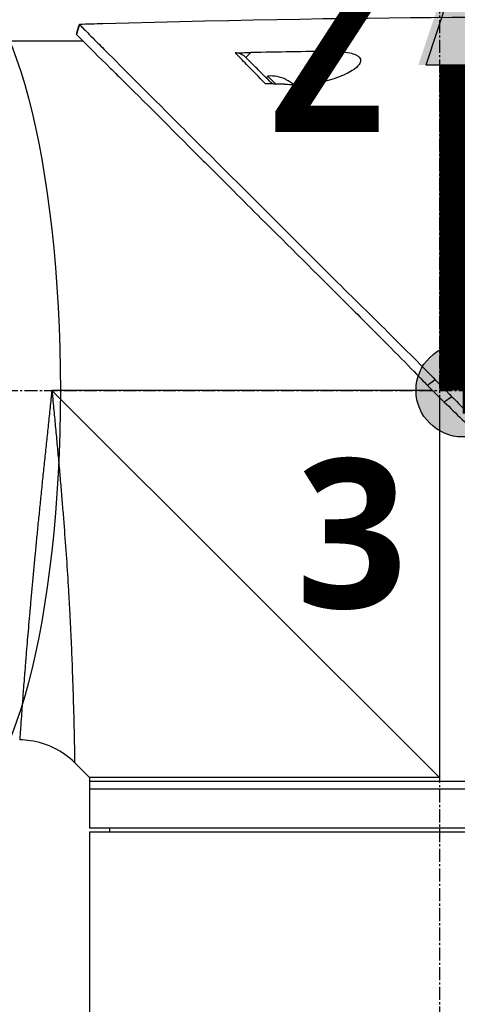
# Model space of a CAD drawing. Header units: millimetres. Extents: x 0 to 4378, y 0 to 2376.
# Tile 163 of 229: x 1629 to 1685, y 1560 to 1687. Entities that reach past the tile are written whole.
import ezdxf

# ---------------------------------------------------------------- set-up
doc = ezdxf.new("R2010")
doc.units = ezdxf.units.MM
doc.header["$LTSCALE"] = 0.2
doc.linetypes.add('CENTER2', pattern=[1.125, 0.75, -0.125, 0.125, -0.125])
for name, color, linetype in [('02_Center Line', 1, 'CENTER2'), ('07_Special Line2', 76, 'Continuous'), ('12_Before Rev.Num.', 5, 'Continuous'), ('13_After Rev.Num.', 6, 'Continuous')]:
    doc.layers.add(name, color=color, linetype=linetype)
doc.layers.add('14_Mark', color=7, linetype='Continuous', true_color=0xe03c31)
doc.styles.add('Rainbow-5.0 Style', font='malgunsl.ttf')
doc.dimstyles.new('Rainbow-5.0 Style', dxfattribs={"dimtxt": 4, "dimasz": 2.5, "dimexe": 1, "dimexo": 1, "dimgap": 1, "dimtad": 1, "dimdsep": 46, "dimtxsty": 'Rainbow-5.0 Style', "dimcen": 0, "dimclrd": 251, "dimclre": 251, "dimclrt": 7, "dimazin": 3, "dimtp": 0.1, "dimtm": 0.1, "dimtfac": 0.61, "dimtmove": 0, "dimatfit": 3, "dimfxl": 1, "dimlwd": -1, "dimlwe": -1, "dimarcsym": 1})

# ---------------------------------------------------------------- blocks, each defined once
blk = doc.blocks.new('A$Cba8e81c6')
for p, q in [((-85.42, 1026.95), (-85.79, 1025.69)), ((-95.9, 1024.85), (-84.98, 1024.85)), ((-63.37, 1023.33), (-64, 1022.71)), ((-57.38, 1019.22), (-53.09, 1023.5)), ((-61.38, 1020.09), (-61.17, 1020.3)), ((-60.15, 1019.28), (-61.17, 1020.3)), ((-58.8, 1019.84), (-58.79, 1019.85)), ((-57.88, 1019.23), (-57.87, 1019.23)), ((-39.62, 981.2), (-40.61, 980.47)), ((-40, 979.85), (-88.95, 979.85)), ((-39.1, 930), (-88.95, 979.85)), ((-39.1, 978.96), (-39.1, 930)), ((-37.48, 979.03), (-38.48, 978.35)), ((-84.1, 930), (-86.02, 931.92)), ((-84.1, 930), (-84.1, 923.5)), ((5.9, 929.5), (-84.1, 929.5)), ((5.9, 928.5), (-84.1, 928.5)), ((5.9, 923.5), (-84.1, 923.5)), ((-84.1, 923), (5.9, 923)), ((-84.1, 923), (-84.1, 719.1)), ((-81.49, 923), (-81.5, 923.5))]:
    blk.add_line(p, q)
for radius, start, end in [(4.52, 63.7131, 94.7607), (4.5, 49.6154, 63.7759)]:
    blk.add_arc((-60.79, 1015.8), radius, start, end)
for centre, major_axis, ratio, start_param, end_param in [((-345.1, 997.6), (-366.09, -26.02), 0.042138, 3.488133, 3.909025), ((8.74, -1500.3), (-2690.77, 101.98), 0.938894, 4.781808, 4.782934), ((-217.48, 1005.32), (-233.77, -14.41), 0.048344, 3.929452, 3.989586)]:
    blk.add_ellipse(centre, major_axis=major_axis, ratio=ratio, start_param=start_param, end_param=end_param)
for points in [[(-85.79, 1025.69), (-85.67, 1026.11), (-85.54, 1026.53), (-85.42, 1026.95)], [(-93.09, 934.85), (-93.09, 934.85), (-93.09, 934.85), (-93.09, 934.85)]]:
    blk.add_open_spline(points, degree=3)
for points, knots in [([(-85.42, 1026.95), (-85.42, 1026.95), (-85.42, 1026.95), (-85.42, 1026.95), (-85.42, 1026.95), (-85.42, 1026.95)], [-0.02987732, -0.02987732, -0.02987732, -0.02987732, -0.01373724, -0.01373724, 0, 0, 0, 0]), ([(-85.42, 1026.95), (-85.42, 1026.95), (-85.42, 1026.95), (-85.42, 1026.95), (-85.42, 1026.95), (-85.42, 1026.95), (-85.42, 1026.95), (-85.41, 1026.94), (-85.41, 1026.94), (-85.4, 1026.93), (-85.39, 1026.92), (-85.35, 1026.88), (-85.31, 1026.84), (-85.16, 1026.7), (-85.02, 1026.55), (-84.45, 1025.99), (-83.9, 1025.43), (-82.74, 1024.26), (-82.21, 1023.73), (-79.28, 1020.76), (-76, 1017.5), (-71.33, 1012.84), (-70.31, 1011.82), (-64.85, 1006.37), (-59.96, 1001.5), (-54.81, 996.34), (-54.66, 996.19), (-52.08, 993.6), (-49.58, 991.15), (-45.82, 987.44), (-44.57, 986.2), (-41.58, 983.21), (-40.28, 981.88), (-39.62, 981.2)], [0.000001, 0.000001, 0.000001, 0.000001, 0.009162, 0.009162, 0.016971, 0.016971, 0.03259, 0.03259, 0.063827, 0.063827, 0.126304, 0.126304, 0.251265, 0.251265, 0.50133, 0.50133, 1.002, 1.002, 1.335959, 1.335959, 2.67129, 2.67129, 3.030313, 3.030313, 4.543873, 4.543873, 4.592411, 4.592411, 5.347172, 5.347172, 5.723633, 5.723633, 6.247668, 6.247668, 6.247668, 6.247668]), ([(-85.79, 1025.68), (-85.79, 1025.68), (-85.79, 1025.68), (-85.79, 1025.69), (-85.79, 1025.69), (-85.79, 1025.69), (-85.79, 1025.69), (-85.79, 1025.69), (-85.79, 1025.69), (-85.79, 1025.69)], [0.69221804, 0.69221804, 0.69221804, 0.69221804, 0.69329226, 0.69329226, 0.695708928, 0.695708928, 0.696915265, 0.696915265, 0.698320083, 0.698320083, 0.698320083, 0.698320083]), ([(-85.79, 1025.69), (-85.79, 1025.69), (-85.79, 1025.69), (-85.79, 1025.68), (-85.79, 1025.68), (-85.79, 1025.68), (-85.79, 1025.68), (-85.79, 1025.68), (-85.78, 1025.67), (-85.77, 1025.66), (-85.76, 1025.64), (-85.71, 1025.58), (-85.66, 1025.53), (-85.44, 1025.31), (-85.22, 1025.09), (-84.19, 1024.05), (-82.98, 1022.84), (-80.97, 1020.86), (-80.48, 1020.39), (-77.2, 1017.15), (-73.73, 1013.65), (-69.62, 1009.55), (-69.32, 1009.25), (-66.78, 1006.71), (-64.43, 1004.36), (-58.55, 998.5), (-54.92, 994.9), (-49.5, 989.49), (-47.7, 987.69), (-43.1, 983.05), (-41.01, 980.89), (-40.61, 980.47)], [0.000047, 0.000047, 0.000047, 0.000047, 0.011008, 0.011008, 0.020393, 0.020393, 0.039197, 0.039197, 0.07693, 0.07693, 0.152825, 0.152825, 0.305669, 0.305669, 0.610232, 0.610232, 1.419716, 1.419716, 1.651889, 1.651889, 2.978842, 2.978842, 3.080675, 3.080675, 3.850394, 3.850394, 4.95171, 4.95171, 5.489352, 5.489352, 6.333255, 6.333255, 6.333255, 6.333255]), ([(-65.36, 1023.3), (-65.05, 1023.31), (-64.69, 1023.31), (-64.04, 1023.32), (-63.7, 1023.33), (-63.37, 1023.33)], [-0.1934752, -0.1934752, -0.1934752, -0.1934752, -0.0983779, -0.0983779, 0, 0, 0, 0]), ([(-64, 1022.71), (-64.09, 1022.8), (-64.19, 1022.88), (-64.4, 1023.03), (-64.51, 1023.09), (-64.74, 1023.2), (-64.87, 1023.24), (-65.12, 1023.29), (-65.24, 1023.31), (-65.36, 1023.3)], [0, 0, 0, 0, 0.0382217, 0.0382217, 0.0766364, 0.0766364, 0.116027, 0.116027, 0.1530194, 0.1530194, 0.1530194, 0.1530194]), ([(-61.47, 1019.3), (-62.33, 1020.19), (-63.15, 1021.03), (-63.91, 1021.81), (-64.42, 1022.34), (-64.91, 1022.84), (-65.36, 1023.3)], [0, 0, 0, 0, 0.5977799, 0.5977799, 0.5977799, 0.9999999, 0.9999999, 0.9999999, 0.9999999]), ([(-53.09, 1023.5), (-52.66, 1023.51), (-52.23, 1023.5), (-51.4, 1023.43), (-51, 1023.38), (-50.34, 1023.23), (-50.08, 1023.14), (-49.72, 1022.98), (-49.61, 1022.91), (-49.43, 1022.76), (-49.37, 1022.69), (-49.26, 1022.52), (-49.24, 1022.42), (-49.22, 1022.16), (-49.29, 1021.98), (-49.59, 1021.56), (-49.9, 1021.28), (-50.83, 1020.69), (-51.49, 1020.38), (-52.97, 1019.84), (-53.78, 1019.62), (-55.56, 1019.28), (-56.51, 1019.19), (-57.38, 1019.22)], [-1.636051, -1.636051, -1.636051, -1.636051, -1.487609, -1.487609, -1.342627, -1.342627, -1.229751, -1.229751, -1.162071, -1.162071, -1.103238, -1.103238, -1.031704, -1.031704, -0.907622, -0.907622, -0.714138, -0.714138, -0.48257, -0.48257, -0.258591, -0.258591, -0.000001, -0.000001, -0.000001, -0.000001]), ([(-60.58, 1019.29), (-61.08, 1019.79), (-61.57, 1020.28), (-62.03, 1020.74), (-62.19, 1020.9), (-62.55, 1021.26), (-63.05, 1021.76), (-63.38, 1022.09), (-63.7, 1022.41), (-64, 1022.71)], [0.1685407, 0.1685407, 0.1685407, 0.1685407, 0.5, 0.5, 0.5, 0.75, 0.75, 0.75, 1, 1, 1, 1]), ([(-59.06, 1019.26), (-59.5, 1019.27), (-59.97, 1019.28), (-60.75, 1019.29), (-61.13, 1019.3), (-61.47, 1019.3)], [-0.2324123, -0.2324123, -0.2324123, -0.2324123, -0.1008984, -0.1008984, -0.0000209, -0.0000209, -0.0000209, -0.0000209]), ([(-59.06, 1019.26), (-58.78, 1019.25), (-58.5, 1019.24), (-57.94, 1019.23), (-57.66, 1019.22), (-57.38, 1019.22)], [-0.1686475, -0.1686475, -0.1686475, -0.1686475, -0.0843243, -0.0843243, -0.000001, -0.000001, -0.000001, -0.000001]), ([(-39.62, 981.2), (-39.57, 981.14), (-39.48, 981.05), (-39.27, 980.84), (-39.19, 980.75), (-38.92, 980.47), (-38.74, 980.29), (-38.38, 979.93), (-38.19, 979.73), (-37.93, 979.48), (-37.84, 979.39), (-37.62, 979.17), (-37.51, 979.06), (-37.48, 979.03)], [0.0012617, 0.0012617, 0.0012617, 0.0012617, 0.0227877, 0.0227877, 0.0388309, 0.0388309, 0.0709865, 0.0709865, 0.1023123, 0.1023123, 0.1191004, 0.1191004, 0.1425667, 0.1425667, 0.1425667, 0.1425667]), ([(-88.95, 979.85), (-88.97, 979.67), (-88.99, 979.48), (-89.01, 979.3), (-89.03, 979.11), (-89.05, 978.93), (-89.07, 978.74), (-89.11, 978.37), (-89.14, 978.01), (-89.18, 977.64), (-89.22, 977.27), (-89.26, 976.9), (-89.3, 976.54), (-89.34, 976.17), (-89.38, 975.81), (-89.42, 975.44), (-89.49, 974.71), (-89.57, 973.99), (-89.65, 973.26), (-89.73, 972.54), (-89.8, 971.82), (-89.88, 971.1), (-89.95, 970.38), (-90.03, 969.66), (-90.1, 968.95), (-90.1, 968.94), (-90.1, 968.94), (-90.1, 968.94), (-90.17, 968.23), (-90.25, 967.52), (-90.32, 966.82), (-90.32, 966.81), (-90.32, 966.81), (-90.32, 966.8), (-90.36, 966.45), (-90.39, 966.1), (-90.43, 965.76), (-90.43, 965.75), (-90.43, 965.75), (-90.43, 965.74), (-90.46, 965.4), (-90.5, 965.05), (-90.53, 964.71), (-90.53, 964.71), (-90.53, 964.7), (-90.53, 964.7), (-90.6, 964.01), (-90.67, 963.33), (-90.74, 962.66), (-90.74, 962.65), (-90.74, 962.65), (-90.74, 962.64), (-90.81, 961.97), (-90.87, 961.3), (-90.94, 960.65), (-90.94, 960.64), (-90.94, 960.64), (-90.94, 960.63), (-91, 959.98), (-91.06, 959.33), (-91.12, 958.69), (-91.12, 958.68), (-91.12, 958.68), (-91.13, 958.67), (-91.19, 958.03), (-91.25, 957.39), (-91.31, 956.76), (-91.36, 956.14), (-91.42, 955.52), (-91.48, 954.91), (-91.48, 954.91), (-91.48, 954.9), (-91.48, 954.9), (-91.51, 954.59), (-91.54, 954.29), (-91.56, 953.98), (-91.59, 953.69), (-91.62, 953.39), (-91.64, 953.1), (-91.64, 953.09), (-91.64, 953.09), (-91.64, 953.08), (-91.67, 952.79), (-91.7, 952.5), (-91.72, 952.21), (-91.72, 952.21), (-91.72, 952.2), (-91.72, 952.2), (-91.75, 951.91), (-91.77, 951.63), (-91.8, 951.35), (-91.8, 951.34), (-91.8, 951.34), (-91.8, 951.33), (-91.85, 950.76), (-91.9, 950.2), (-91.95, 949.66), (-91.99, 949.12), (-92.04, 948.59), (-92.08, 948.08), (-92.08, 948.07), (-92.08, 948.07), (-92.08, 948.07), (-92.12, 947.55), (-92.17, 947.05), (-92.21, 946.56), (-92.21, 946.56), (-92.21, 946.55), (-92.21, 946.55), (-92.25, 946.06), (-92.29, 945.58), (-92.32, 945.12), (-92.32, 945.12), (-92.32, 945.11), (-92.33, 945.11), (-92.36, 944.65), (-92.4, 944.2), (-92.43, 943.76), (-92.43, 943.76), (-92.43, 943.75), (-92.43, 943.75), (-92.45, 943.53), (-92.47, 943.32), (-92.48, 943.11), (-92.48, 943.1), (-92.49, 943.1), (-92.49, 943.1), (-92.5, 942.89), (-92.52, 942.68), (-92.53, 942.48), (-92.53, 942.47), (-92.53, 942.47), (-92.53, 942.47), (-92.57, 942.06), (-92.6, 941.66), (-92.63, 941.28), (-92.63, 941.28), (-92.63, 941.28), (-92.63, 941.28), (-92.66, 940.9), (-92.68, 940.54), (-92.71, 940.19), (-92.71, 940.19), (-92.71, 940.19), (-92.71, 940.19), (-92.73, 939.84), (-92.76, 939.51), (-92.78, 939.19), (-92.81, 938.88), (-92.83, 938.59), (-92.85, 938.31), (-92.85, 938.3), (-92.85, 938.3), (-92.85, 938.3), (-92.89, 937.74), (-92.92, 937.24), (-92.96, 936.81), (-92.96, 936.7), (-92.97, 936.6), (-92.98, 936.5), (-92.98, 936.4), (-92.99, 936.3), (-93, 936.21), (-93.01, 936.03), (-93.02, 935.87), (-93.03, 935.72), (-93.05, 935.43), (-93.07, 935.22), (-93.08, 935.07), (-93.08, 935), (-93.09, 934.94), (-93.09, 934.91), (-93.09, 934.87), (-93.09, 934.85), (-93.09, 934.85), (-93.09, 934.85), (-93.09, 934.85), (-93.09, 934.85)], [-0.00005797, -0.00005797, -0.00005797, -0.00005797, 0.00049405, 0.00049405, 0.00049405, 0.00104607, 0.00104607, 0.00104607, 0.0021501, 0.0021501, 0.0021501, 0.00325414, 0.00325414, 0.00325414, 0.00435817, 0.00435817, 0.00435817, 0.00656624, 0.00656624, 0.00656624, 0.00877431, 0.00877431, 0.00877431, 0.01098238, 0.01098238, 0.01098238, 0.01099361, 0.01099361, 0.01099361, 0.01319044, 0.01319044, 0.01319044, 0.01320357, 0.01320357, 0.01320357, 0.01429448, 0.01429448, 0.01429448, 0.01430847, 0.01430847, 0.01430847, 0.01539851, 0.01539851, 0.01539851, 0.01541335, 0.01541335, 0.01541335, 0.01760658, 0.01760658, 0.01760658, 0.01762291, 0.01762291, 0.01762291, 0.01981465, 0.01981465, 0.01981465, 0.01983223, 0.01983223, 0.01983223, 0.02202272, 0.02202272, 0.02202272, 0.02204132, 0.02204132, 0.02204132, 0.02425053, 0.02425053, 0.02425053, 0.02643885, 0.02643885, 0.02643885, 0.02645881, 0.02645881, 0.02645881, 0.02756281, 0.02756281, 0.02756281, 0.02864692, 0.02864692, 0.02864692, 0.02866725, 0.02866725, 0.02866725, 0.02975095, 0.02975095, 0.02975095, 0.02977133, 0.02977133, 0.02977133, 0.03085499, 0.03085499, 0.03085499, 0.03087541, 0.03087541, 0.03087541, 0.03308346, 0.03308346, 0.03308346, 0.03527112, 0.03527112, 0.03527112, 0.03529119, 0.03529119, 0.03529119, 0.03747919, 0.03747919, 0.03747919, 0.03749882, 0.03749882, 0.03749882, 0.03968726, 0.03968726, 0.03968726, 0.03970627, 0.03970627, 0.03970627, 0.04189533, 0.04189533, 0.04189533, 0.04191356, 0.04191356, 0.04191356, 0.04299936, 0.04299936, 0.04299936, 0.04301713, 0.04301713, 0.04301713, 0.0441034, 0.0441034, 0.0441034, 0.0441207, 0.0441207, 0.0441207, 0.04631147, 0.04631147, 0.04631147, 0.04632769, 0.04632769, 0.04632769, 0.04851953, 0.04851953, 0.04851953, 0.0485346, 0.0485346, 0.0485346, 0.05074146, 0.05074146, 0.05074146, 0.05293567, 0.05293567, 0.05293567, 0.05294817, 0.05294817, 0.05294817, 0.05735181, 0.05735181, 0.05735181, 0.05845584, 0.05845584, 0.05845584, 0.05955987, 0.05955987, 0.05955987, 0.06176794, 0.06176794, 0.06176794, 0.06618408, 0.06618408, 0.06618408, 0.06839215, 0.06839215, 0.06839215, 0.07060022, 0.07060022, 0.07060022, 0.07060712, 0.07060712, 0.07060712, 0.07060712]), ([(-88.95, 979.85), (-88.93, 979.66), (-88.89, 979.28), (-88.82, 978.51), (-88.69, 977.17), (-88.51, 975.27), (-88.3, 973), (-88.09, 970.75), (-87.89, 968.5), (-87.7, 966.26), (-87.52, 964.05), (-87.29, 961.16), (-87.04, 957.66), (-86.85, 954.63), (-86.74, 952.67), (-86.67, 951.37), (-86.59, 949.81), (-86.5, 948), (-86.43, 946.28), (-86.36, 944.64), (-86.31, 943.08), (-86.26, 941.85), (-86.23, 940.9), (-86.21, 939.98), (-86.17, 938.9), (-86.13, 937.32), (-86.09, 935.61), (-86.07, 934.39), (-86.05, 933.71), (-86.05, 933.3), (-86.03, 932.67), (-86.03, 932.2), (-86.02, 931.96), (-86.02, 931.92), (-86.02, 931.92)], [-0.00005585, -0.00005585, -0.00005585, -0.00005585, 0.00051707, 0.00109, 0.00223584, 0.00452754, 0.00681923, 0.00911093, 0.01140263, 0.01369432, 0.01598602, 0.01827771, 0.0228611, 0.02744449, 0.02859034, 0.02973619, 0.03202788, 0.03431958, 0.03661127, 0.03890297, 0.04119466, 0.04348636, 0.04463221, 0.04577806, 0.04806975, 0.05036145, 0.05494484, 0.05952823, 0.06067408, 0.06181992, 0.06411162, 0.06869501, 0.0709867, 0.07327246, 0.07327246, 0.07327246, 0.07327246]), ([(-40.61, 980.47), (-40.56, 980.42), (-40.25, 980.1), (-39.89, 979.74), (-39.71, 979.56), (-39.35, 979.2), (-39.17, 979.03), (-38.83, 978.69), (-38.54, 978.41), (-38.47, 978.35)], [0.00043088, 0.00043088, 0.00043088, 0.00043088, 0.0154414, 0.0154414, 0.03075173, 0.03075173, 0.04552895, 0.04552895, 0.05960793, 0.05960793, 0.05960793, 0.05960793]), ([(-37.48, 979.03), (-37.21, 978.76), (-36.96, 978.52), (-36.34, 977.89), (-36.05, 977.6), (-35.19, 976.75), (-34.62, 976.18), (-32.91, 974.46), (-31.77, 973.32), (-28.36, 969.91), (-26.11, 967.66), (-18.77, 960.33), (-14.54, 956.14), (-10.52, 952.11), (-9.97, 951.56), (-8.9, 950.48), (-8.36, 949.94), (-6.45, 948.02), (-5.19, 946.73), (-3.58, 945.12), (-3.19, 944.74), (-2.01, 943.55), (-1.25, 942.79), (-0.2, 941.74), (0.12, 941.42), (1.01, 940.53), (1.57, 939.97), (3.03, 938.51), (3.87, 937.64), (5.76, 935.77), (6.67, 934.88), (7.58, 933.97), (7.81, 933.73), (8.04, 933.5), (8.1, 933.44), (8.14, 933.39), (8.15, 933.38), (8.16, 933.37), (8.17, 933.36), (8.18, 933.35), (8.18, 933.35), (8.18, 933.35), (8.19, 933.35), (8.19, 933.34), (8.19, 933.34), (8.19, 933.34), (8.19, 933.34), (8.19, 933.34)], [0, 0, 0, 0, 0.115596, 0.115596, 0.212113, 0.212113, 0.405093, 0.405093, 0.790972, 0.790972, 1.563393, 1.563393, 3.332159, 3.332159, 3.60987, 3.60987, 3.890806, 3.890806, 4.623507, 4.623507, 4.856845, 4.856845, 5.35641, 5.35641, 5.576842, 5.576842, 5.990665, 5.990665, 6.711546, 6.711546, 7.79125, 7.79125, 8.330789, 8.330789, 8.599474, 8.599474, 8.666532, 8.666532, 8.716444, 8.716444, 8.791539, 8.791539, 8.829086, 8.829086, 8.847858, 8.847858, 8.871461, 8.871461, 8.871461, 8.871461]), ([(-38.47, 978.35), (-37.7, 977.61), (-36.94, 976.86), (-35.26, 975.22), (-34.35, 974.32), (-31.5, 971.49), (-29.56, 969.55), (-23.64, 963.62), (-19.69, 959.64), (-13.94, 953.88), (-12.01, 951.95), (-9.84, 949.77), (-9.53, 949.46), (-5.04, 944.96), (-1.24, 941.17), (1.83, 938.08), (2.03, 937.88), (2.97, 936.92), (3.66, 936.24), (5.04, 934.86), (5.67, 934.23), (6.3, 933.59), (6.46, 933.43), (6.63, 933.27), (6.67, 933.23), (6.71, 933.19), (6.72, 933.18), (6.73, 933.17), (6.73, 933.17), (6.73, 933.16), (6.73, 933.16), (6.74, 933.16), (6.74, 933.16), (6.74, 933.16), (6.74, 933.16), (6.74, 933.16)], [-7.620463, -7.620463, -7.620463, -7.620463, -7.336805, -7.336805, -6.999081, -6.999081, -6.270272, -6.270272, -4.749597, -4.749597, -3.95115, -3.95115, -3.814973, -3.814973, -1.971605, -1.971605, -1.846597, -1.846597, -1.347406, -1.347406, -0.675491, -0.675491, -0.339165, -0.339165, -0.169556, -0.169556, -0.084774, -0.084774, -0.042597, -0.042597, -0.021599, -0.021599, -0.011128, -0.011128, -0.000028, -0.000028, -0.000028, -0.000028]), ([(-86.02, 931.92), (-86.79, 932.69), (-87.69, 933.33), (-89.61, 934.28), (-90.65, 934.6), (-92.16, 934.82), (-92.63, 934.85), (-93.09, 934.85)], [0, 0, 0, 0, 0.3242583, 0.3242583, 0.6426929, 0.6426929, 0.7824853, 0.7824853, 0.7824853, 0.7824853]), ([(-39.1, 930), (-39.12, 930), (-39.14, 930), (-41.4, 930), (-43.63, 930), (-48.06, 930), (-50.25, 930), (-53.82, 930), (-55.22, 930), (-57.38, 930), (-58.16, 930), (-60.97, 930), (-62.94, 930), (-65.87, 930), (-66.91, 930), (-69.03, 930), (-70.1, 930), (-72.15, 930), (-73.13, 930), (-74.97, 930), (-75.83, 930), (-77.44, 930), (-78.19, 930), (-79.56, 930), (-80.18, 930), (-81.29, 930), (-81.77, 930), (-82.61, 930), (-82.97, 930), (-83.53, 930), (-83.74, 930), (-84.03, 930), (-84.1, 930), (-84.1, 930), (-84.1, 930), (-84.1, 930)], [-0.005485, -0.005485, -0.005485, -0.005485, 0, 0, 0.672232, 0.672232, 1.344501, 1.344501, 1.792512, 1.792512, 2.048534, 2.048534, 2.731437, 2.731437, 3.121573, 3.121573, 3.559727, 3.559727, 3.997928, 3.997928, 4.436084, 4.436084, 4.874274, 4.874274, 5.31242, 5.31242, 5.750596, 5.750596, 6.188714, 6.188714, 6.626878, 6.626878, 7.06498, 7.06498, 7.065101, 7.065101, 7.065101, 7.065101])]:
    blk.add_open_spline(points, degree=3, knots=knots)
at = {"layer": '02_Center Line', "ltscale": 11.288275}
for p, q in [((-39.1, 1047.84), (-39.1, 550.15)), ((-227.09, 979.85), (36.78, 979.85))]:
    blk.add_line(p, q, dxfattribs=at)
blk = doc.blocks.new('*D129')
at = {"color": 251, "linetype": 'ByBlock', "transparency": 16777216}
for p, q in [((1628.61, 1756.68), (1881.45, 1756.68)), ((1877.45, 1649.53), (1877.45, 1746.68)), ((1745.76, 1639.53), (1881.45, 1639.53))]:
    blk.add_line(p, q, dxfattribs=at)
at = {"color": 251, "transparency": 16777216}
for points in [[(1875.78, 1746.68), (1879.12, 1746.68), (1877.45, 1756.68)], [(1875.78, 1649.53), (1879.12, 1649.53), (1877.45, 1639.53)]]:
    blk.add_solid(points, dxfattribs=at)
at = {"layer": 'Defpoints', "color": 0, "transparency": 16777216}
for p in [(1624.61, 1756.68), (1877.45, 1756.68), (1741.76, 1639.53)]:
    blk.add_point(p, dxfattribs=at)
at = {"color": 7, "transparency": 16777216, "insert": (1865.14, 1698.11), "char_height": 16, "attachment_point": 5, "rotation": 90, "style": 'Rainbow-5.0 Style'}
blk.add_mtext('117.15', dxfattribs=at)
blk = doc.blocks.new('*D130')
at = {"color": 251, "linetype": 'ByBlock', "transparency": 16777216}
for p, q in [((1628.61, 1756.68), (1933.47, 1756.68)), ((1929.47, 1746.68), (1929.47, 866.68)), ((1804.49, 856.68), (1933.47, 856.68))]:
    blk.add_line(p, q, dxfattribs=at)
at = {"color": 251, "transparency": 16777216}
for points in [[(1927.8, 1746.68), (1931.14, 1746.68), (1929.47, 1756.68)], [(1927.8, 866.68), (1931.14, 866.68), (1929.47, 856.68)]]:
    blk.add_solid(points, dxfattribs=at)
at = {"layer": 'Defpoints', "color": 0, "transparency": 16777216}
for p in [(1624.61, 1756.68), (1800.49, 856.68), (1929.47, 856.68)]:
    blk.add_point(p, dxfattribs=at)
at = {"color": 7, "transparency": 16777216, "insert": (1917.19, 1306.68), "char_height": 16, "attachment_point": 5, "rotation": 90, "style": 'Rainbow-5.0 Style'}
blk.add_mtext('900', dxfattribs=at)
blk = doc.blocks.new('A$C19ebd0c3_1234')
for q in [(46.93, -0.78), (54.3, 6.59)]:
    blk.add_line((46.93, 6.59), q)
blk.add_ellipse((0, 0), major_axis=(53.19, 0), ratio=0.263273)
blk = doc.blocks.new('A$Ca1632f6c')
at = {"layer": '07_Special Line2'}
blk.add_hatch(color=256, dxfattribs=at).paths.add_polyline_path([(49.16, 0), (34.9, 4.75), (34.9, -4.75)])
at = {"layer": '12_Before Rev.Num.'}
blk.add_hatch(color=256, dxfattribs=at).paths.add_polyline_path([(0, 49.16), (-4.75, 34.9), (4.75, 34.9)])
at = {"layer": '14_Mark'}
h = blk.add_hatch(color=256, dxfattribs=at)
h.dxf.hatch_style = 1
h.paths.add_polyline_path([(5, 0, 1), (-5, 0, 1)])
at = {"layer": '07_Special Line2'}
for p, q in [((34.9, -3.96), (34.9, 3.96)), ((46.78, 0), (34.9, 3.96)), ((34.9, -3.96), (46.78, 0))]:
    blk.add_line(p, q, dxfattribs=at)
at = {"layer": '07_Special Line2', "const_width": 5}
blk.add_lwpolyline([(34.9, 0), (0, 0)], dxfattribs=at)
at = {"layer": '12_Before Rev.Num.'}
for p, q in [((0, 46.78), (-3.96, 34.9)), ((3.96, 34.9), (0, 46.78)), ((3.96, 34.9), (-3.96, 34.9))]:
    blk.add_line(p, q, dxfattribs=at)
at = {"layer": '12_Before Rev.Num.', "const_width": 5}
blk.add_lwpolyline([(0, 34.9), (0, 0)], dxfattribs=at)
at = {"layer": '14_Mark'}
blk.add_circle((0, 0), 5, dxfattribs=at)
at = {"layer": '07_Special Line2', "insert": (34.53, -17.31), "char_height": 16, "attachment_point": 4, "style": 'Rainbow-5.0 Style'}
blk.add_mtext('{\\fMalgun Gothic Semilight|b1|i0|c129|p50;Y}', dxfattribs=at)
at = {"layer": '12_Before Rev.Num.', "insert": (-20.59, 35.73), "char_height": 16, "attachment_point": 4, "style": 'Rainbow-5.0 Style'}
blk.add_mtext('{\\fMalgun Gothic Semilight|b1|i0|c129|p50;Z}', dxfattribs=at)
at = {"layer": '14_Mark', "insert": (-17.84, -15.46), "char_height": 16, "attachment_point": 4, "style": 'Rainbow-5.0 Style'}
blk.add_mtext('{\\fMalgun Gothic Semilight|b1|i0|c129|p50;3}', dxfattribs=at)

msp = doc.modelspace()

# ---------------------------------------------------------------- block references
msp.add_blockref('A$Cba8e81c6', (1721.873, 659.684))
at = {"xscale": 1.2, "yscale": 1.2, "zscale": 1.2}
msp.add_blockref('A$Ca1632f6c', (1685.773, 1639.534), dxfattribs=at)
at = {"layer": '13_After Rev.Num.', "rotation": 90}
msp.add_blockref('A$C19ebd0c3_1234', (1620.007, 1639.534), dxfattribs=at)

# ---------------------------------------------------------------- dimensions: what is measured, and where the dimension line sits
for base, p1, p2, picture, middle in [((1877.451, 1756.684), (1741.764, 1639.534), (1624.614, 1756.684), '*D129', (1865.136, 1698.109)), ((1929.469, 856.684), (1624.614, 1756.684), (1800.488, 856.684), '*D130', (1917.192, 1306.684))]:
    dim = msp.add_linear_dim(base=base, p1=p1, p2=p2, angle=90, dimstyle='Rainbow-5.0 Style', override={"dimscale": 4, "dimtol": 0, "dimlim": 0, "dimtp": 0.1, "dimtm": 0.1, "dimtfac": 0.61, "dimtdec": 2, "dimtolj": 0, "dimtzin": 8})
    dim.commit()
    dim.dimension.update_dxf_attribs({"geometry": picture, "text_midpoint": middle})

doc.saveas('drawing.dxf')
